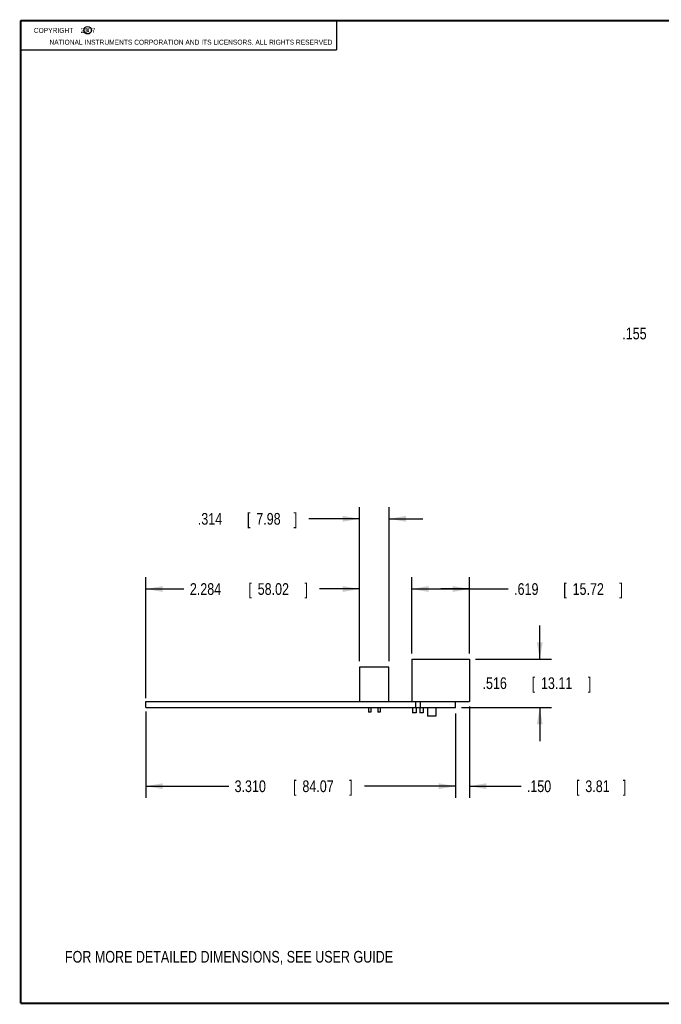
# Model space of a CAD drawing. Header units: inches. Extents: x 0.2 to 16.8, y 0.1 to 10.8.
# Tile 1 of 11: x 0.2 to 7.1, y 0.2 to 10.8. Entities that reach past the tile are written whole.
import ezdxf

# ---------------------------------------------------------------- set-up
doc = ezdxf.new("R2010")
doc.units = ezdxf.units.IN
doc.header["$LTSCALE"] = 0.935
doc.header["$MEASUREMENT"] = 0
doc.layers.get('0').update_dxf_attribs({"linetype": 'CONTINUOUS'})
doc.layers.add('DETAIL', color=7, linetype='CONTINUOUS')
doc.layers.add('DIMENSIONS', color=7, linetype='CONTINUOUS')
doc.styles.get("Standard").update_dxf_attribs({"font": 'txt', "width": 0.8})
doc.dimstyles.new('DIMSTYLE_1', dxfattribs={"dimtxt": 0.125, "dimasz": 0.18, "dimexe": 0.18, "dimexo": 0.0625, "dimgap": 0.09, "dimtad": 0, "dimtih": 1, "dimtoh": 1, "dimdec": 3, "dimzin": 4, "dimdsep": 46, "dimtxsty": 'STANDARD', "dimblk": '_FILLED', "dimblk1": '_FILLED', "dimblk2": '_FILLED', "dimcen": 0.09, "dimadec": 0, "dimazin": 0, "dimtp": 0.01, "dimtm": 0.01, "dimtfac": 1, "dimtdec": 3, "dimtofl": 0, "dimtmove": 0, "dimatfit": 3, "dimldrblk": '_FILLED', "dimfxl": 1, "dimtolj": 1, "dimtzin": 4, "dimarcsym": 0})

# ---------------------------------------------------------------- blocks, each defined once
blk = doc.blocks.new('_FILLED')
at = {"color": 0, "linetype": 'BYBLOCK'}
blk.add_solid([(0, 0), (-1, 0.174), (-1, -0.174)], dxfattribs=at)
blk = doc.blocks.new('*D0')
at = {"layer": 'DIMENSIONS', "color": 2, "linetype": 'CONTINUOUS'}
for p, q in [((5.799, 3.936), (5.799, 4.296)), ((5.112, 3.936), (5.924, 3.936)), ((4.962, 3.42), (5.924, 3.42)), ((5.799, 3.42), (5.799, 3.06))]:
    blk.add_line(p, q, dxfattribs=at)
at = {"layer": 'DIMENSIONS', "color": 2, "linetype": 'CONTINUOUS', "xscale": 0.18, "yscale": 0.18, "zscale": 0.18}
for p, rotation in [((5.799, 3.936), 270), ((5.799, 3.42), 90)]:
    blk.add_blockref('_FILLED', p, dxfattribs=dict(at, rotation=rotation))
at = {"layer": 'DIMENSIONS', "color": 2, "linetype": 'CONTINUOUS', "width": 0.8}
for s, p in [('.516', (5.187, 3.617)), ('[', (5.712, 3.617)), ('13.11', (5.812, 3.617)), (']', (6.312, 3.617))]:
    blk.add_text(s, height=0.125, dxfattribs=at).set_placement(p)
blk = doc.blocks.new('*D1')
at = {"layer": 'DIMENSIONS', "color": 2, "linetype": 'CONTINUOUS'}
for p, q in [((4.43, 3.998), (4.43, 4.811)), ((5.049, 3.998), (5.049, 4.811)), ((4.43, 4.686), (4.74, 4.686)), ((5.049, 4.686), (4.74, 4.686)), ((4.74, 4.686), (5.463, 4.686))]:
    blk.add_line(p, q, dxfattribs=at)
at = {"layer": 'DIMENSIONS', "color": 2, "linetype": 'CONTINUOUS', "xscale": 0.18, "yscale": 0.18, "zscale": 0.18, "rotation": 180}
blk.add_blockref('_FILLED', (4.43, 4.686), dxfattribs=at)
at = {"layer": 'DIMENSIONS', "color": 2, "linetype": 'CONTINUOUS', "xscale": 0.18, "yscale": 0.18, "zscale": 0.18}
blk.add_blockref('_FILLED', (5.049, 4.686), dxfattribs=at)
at = {"layer": 'DIMENSIONS', "color": 2, "linetype": 'CONTINUOUS', "width": 0.8}
for s, p in [('.619', (5.525, 4.623)), ('[', (6.05, 4.623)), ('15.72', (6.15, 4.623)), (']', (6.65, 4.623))]:
    blk.add_text(s, height=0.125, dxfattribs=at).set_placement(p)
blk = doc.blocks.new('*D2')
at = {"layer": 'DIMENSIONS', "color": 2, "linetype": 'CONTINUOUS'}
for p, q in [((3.874, 3.915), (3.874, 5.561)), ((4.188, 3.915), (4.188, 5.561)), ((3.874, 5.436), (3.331, 5.436)), ((4.188, 5.436), (4.548, 5.436))]:
    blk.add_line(p, q, dxfattribs=at)
at = {"layer": 'DIMENSIONS', "color": 2, "linetype": 'CONTINUOUS', "xscale": 0.18, "yscale": 0.18, "zscale": 0.18}
blk.add_blockref('_FILLED', (3.874, 5.436), dxfattribs=at)
at = {"layer": 'DIMENSIONS', "color": 2, "linetype": 'CONTINUOUS', "xscale": 0.18, "yscale": 0.18, "zscale": 0.18, "rotation": 180}
blk.add_blockref('_FILLED', (4.188, 5.436), dxfattribs=at)
at = {"layer": 'DIMENSIONS', "color": 2, "linetype": 'CONTINUOUS', "width": 0.8}
for s, p in [('.314', (2.144, 5.373)), ('[', (2.669, 5.373)), ('7.98', (2.769, 5.373)), (']', (3.169, 5.373))]:
    blk.add_text(s, height=0.125, dxfattribs=at).set_placement(p)
blk = doc.blocks.new('*D4')
at = {"layer": 'DIMENSIONS', "color": 2, "linetype": 'CONTINUOUS'}
for p, q in [((1.589, 3.376), (1.589, 2.454)), ((4.899, 3.357), (4.899, 2.454)), ((1.589, 2.579), (2.474, 2.579)), ((4.899, 2.579), (3.924, 2.579))]:
    blk.add_line(p, q, dxfattribs=at)
at = {"layer": 'DIMENSIONS', "color": 2, "linetype": 'CONTINUOUS', "xscale": 0.18, "yscale": 0.18, "zscale": 0.18, "rotation": 180}
blk.add_blockref('_FILLED', (1.589, 2.579), dxfattribs=at)
at = {"layer": 'DIMENSIONS', "color": 2, "linetype": 'CONTINUOUS', "xscale": 0.18, "yscale": 0.18, "zscale": 0.18}
blk.add_blockref('_FILLED', (4.899, 2.579), dxfattribs=at)
at = {"layer": 'DIMENSIONS', "color": 2, "linetype": 'CONTINUOUS', "width": 0.8}
for s, p in [('3.310', (2.537, 2.516)), ('[', (3.162, 2.516)), ('84.07', (3.262, 2.516)), (']', (3.762, 2.516))]:
    blk.add_text(s, height=0.125, dxfattribs=at).set_placement(p)
blk = doc.blocks.new('*D9')
at = {"layer": 'DIMENSIONS', "color": 2, "linetype": 'CONTINUOUS'}
for p, q in [((8.28, 7.416), (7.869, 7.416)), ((8.28, 6.94), (8.28, 7.416)), ((9.535, 6.94), (8.155, 6.94)), ((8.968, 6.785), (8.155, 6.785)), ((8.28, 6.785), (8.28, 6.425))]:
    blk.add_line(p, q, dxfattribs=at)
at = {"layer": 'DIMENSIONS', "color": 2, "linetype": 'CONTINUOUS', "xscale": 0.18, "yscale": 0.18, "zscale": 0.18}
for p, rotation in [((8.28, 6.94), 270), ((8.28, 6.785), 90)]:
    blk.add_blockref('_FILLED', p, dxfattribs=dict(at, rotation=rotation))
at = {"layer": 'DIMENSIONS', "color": 2, "linetype": 'CONTINUOUS', "width": 0.8}
for s, p in [('.155', (6.681, 7.353)), ('[', (7.206, 7.353)), ('3.94', (7.306, 7.353)), (']', (7.706, 7.353))]:
    blk.add_text(s, height=0.125, dxfattribs=at).set_placement(p)
blk = doc.blocks.new('*D12')
at = {"layer": 'DIMENSIONS', "color": 2, "linetype": 'CONTINUOUS'}
for p, q in [((1.589, 3.519), (1.589, 4.811)), ((3.874, 3.915), (3.874, 4.811)), ((1.589, 4.686), (1.996, 4.686)), ((3.874, 4.686), (3.446, 4.686))]:
    blk.add_line(p, q, dxfattribs=at)
at = {"layer": 'DIMENSIONS', "color": 2, "linetype": 'CONTINUOUS', "xscale": 0.18, "yscale": 0.18, "zscale": 0.18, "rotation": 180}
blk.add_blockref('_FILLED', (1.589, 4.686), dxfattribs=at)
at = {"layer": 'DIMENSIONS', "color": 2, "linetype": 'CONTINUOUS', "xscale": 0.18, "yscale": 0.18, "zscale": 0.18}
blk.add_blockref('_FILLED', (3.874, 4.686), dxfattribs=at)
at = {"layer": 'DIMENSIONS', "color": 2, "linetype": 'CONTINUOUS', "width": 0.8}
for s, p in [('2.284', (2.059, 4.623)), ('[', (2.684, 4.623)), ('58.02', (2.784, 4.623)), (']', (3.284, 4.623))]:
    blk.add_text(s, height=0.125, dxfattribs=at).set_placement(p)
blk = doc.blocks.new('*D13')
at = {"layer": 'DIMENSIONS', "color": 2, "linetype": 'CONTINUOUS'}
for p, q in [((5.049, 3.429), (5.049, 2.454)), ((4.899, 3.357), (4.899, 2.454)), ((4.899, 2.579), (4.539, 2.579)), ((5.049, 2.579), (5.599, 2.579))]:
    blk.add_line(p, q, dxfattribs=at)
at = {"layer": 'DIMENSIONS', "color": 2, "linetype": 'CONTINUOUS', "xscale": 0.18, "yscale": 0.18, "zscale": 0.18}
blk.add_blockref('_FILLED', (4.899, 2.579), dxfattribs=at)
at = {"layer": 'DIMENSIONS', "color": 2, "linetype": 'CONTINUOUS', "xscale": 0.18, "yscale": 0.18, "zscale": 0.18, "rotation": 180}
blk.add_blockref('_FILLED', (5.049, 2.579), dxfattribs=at)
at = {"layer": 'DIMENSIONS', "color": 2, "linetype": 'CONTINUOUS', "width": 0.8}
for s, p in [('.150', (5.661, 2.516)), ('[', (6.186, 2.516)), ('3.81', (6.286, 2.516)), (']', (6.686, 2.516))]:
    blk.add_text(s, height=0.125, dxfattribs=at).set_placement(p)

msp = doc.modelspace()

# ---------------------------------------------------------------- linework, layer by layer
at = {"color": 2, "linetype": 'CONTINUOUS'}
for p, q in [((0.25, 10.7586), (3.625, 10.7586)), ((0.25, 10.7586), (0.25, 10.4456)), ((3.625, 10.7586), (3.625, 10.4456)), ((0.25, 10.4456), (3.625, 10.4456))]:
    msp.add_line(p, q, dxfattribs=at)
at = {"color": 7, "linetype": 'CONTINUOUS'}
for p, q in [((4.4303, 3.9355), (5.0493, 3.9355)), ((4.4303, 3.9355), (4.4303, 3.4825)), ((5.0493, 3.9355), (5.0493, 3.4825)), ((4.1875, 3.8525), (3.8735, 3.8525)), ((3.8735, 3.8525), (3.8735, 3.4825)), ((4.1875, 3.4825), (4.1875, 3.8525)), ((1.5893, 3.4195), (1.5893, 3.4825)), ((1.5893, 3.4825), (5.0493, 3.4825)), ((4.4743, 3.4195), (4.4743, 3.4825)), ((4.5213, 3.4825), (4.5213, 3.4195)), ((4.8993, 3.4195), (4.8993, 3.4825)), ((1.5893, 3.4195), (4.8993, 3.4195)), ((3.968, 3.4195), (3.968, 3.3705)), ((3.9925, 3.3705), (3.968, 3.3705)), ((3.9925, 3.4195), (3.9925, 3.3705)), ((4.068, 3.4195), (4.068, 3.3705)), ((4.0925, 3.3705), (4.068, 3.3705)), ((4.0925, 3.4195), (4.0925, 3.3705)), ((4.4403, 3.4195), (4.4403, 3.3635)), ((4.4763, 3.4195), (4.4763, 3.3635)), ((4.5183, 3.4195), (4.5183, 3.3635)), ((4.5543, 3.4195), (4.5543, 3.3635)), ((4.5983, 3.4195), (4.5983, 3.3285)), ((4.6883, 3.4195), (4.6883, 3.3285)), ((4.4763, 3.3635), (4.4403, 3.3635)), ((4.5543, 3.3635), (4.5183, 3.3635)), ((4.6883, 3.3285), (4.5983, 3.3285))]:
    msp.add_line(p, q, dxfattribs=at)
at = {"color": 7, "linetype": 'CONTINUOUS', "const_width": 0.02}
for points in [[(0.25, 10.7586), (0.25, 0.2586)], [(16.75, 10.7586), (0.25, 10.7586)], [(0.25, 0.2586), (16.75, 0.2586)]]:
    msp.add_lwpolyline(points, dxfattribs=at)
at = {"color": 2, "linetype": 'CONTINUOUS'}
msp.add_circle((0.9659, 10.6562), 0.0403, dxfattribs=at)

# ---------------------------------------------------------------- texts
at = {"color": 2, "linetype": 'CONTINUOUS', "width": 0.8}
for s, p in [('c', (0.946, 10.6363)), ('NATIONAL INSTRUMENTS CORPORATION AND ITS LICENSORS. ALL RIGHTS RESERVED', (0.5583, 10.5016))]:
    msp.add_text(s, height=0.053, dxfattribs=at).set_placement(p)
at = {"color": 2, "linetype": 'CONTINUOUS', "insert": (0.3125, 10.6805), "char_height": 0.053, "width": 0.8904, "attachment_point": 1}
msp.add_mtext('    COPYRIGHT    2007', dxfattribs=at)
at = {"layer": 'DETAIL', "color": 2, "linetype": 'CONTINUOUS', "width": 0.8}
msp.add_text('FOR MORE DETAILED DIMENSIONS, SEE USER GUIDE', height=0.125, dxfattribs=at).set_placement((0.724, 0.694))

# ---------------------------------------------------------------- dimensions: what is measured, and where the dimension line sits
at = {"layer": 'DIMENSIONS', "color": 2, "linetype": 'CONTINUOUS'}
for base, p1, p2, angle, picture, middle in [((8.28, 6.9404), (8.9675, 6.7854), (9.5353, 6.9404), 90, '*D9', (7.2438, 7.4158)), ((3.8735, 5.4355), (4.1875, 3.915), (3.8735, 3.915), 180, '*D2', (2.706, 5.4355)), ((1.5893, 4.6855), (3.8735, 3.915), (1.5893, 3.5194), 180, '*D12', (2.7211, 4.6855)), ((4.4303, 4.6855), (5.0493, 3.998), (4.4303, 3.998), 180, '*D1', (6.1378, 4.6855)), ((5.7993, 3.4195), (5.1118, 3.9355), (4.9618, 3.4195), 270, '*D0', (5.7993, 3.6796)), ((1.5893, 2.5785), (4.8993, 3.357), (1.5893, 3.3763), 180, '*D4', (3.1992, 2.5785)), ((4.8993, 2.5785), (5.0493, 3.4294), (4.8993, 3.357), 180, '*D13', (6.2238, 2.5785))]:
    dim = msp.add_linear_dim(base=base, p1=p1, p2=p2, angle=angle, dimstyle='DIMSTYLE_1', dxfattribs=at)
    dim.commit()
    dim.dimension.update_dxf_attribs({"geometry": picture, "text_midpoint": middle, "dimtype": 160})

doc.saveas('drawing.dxf')
